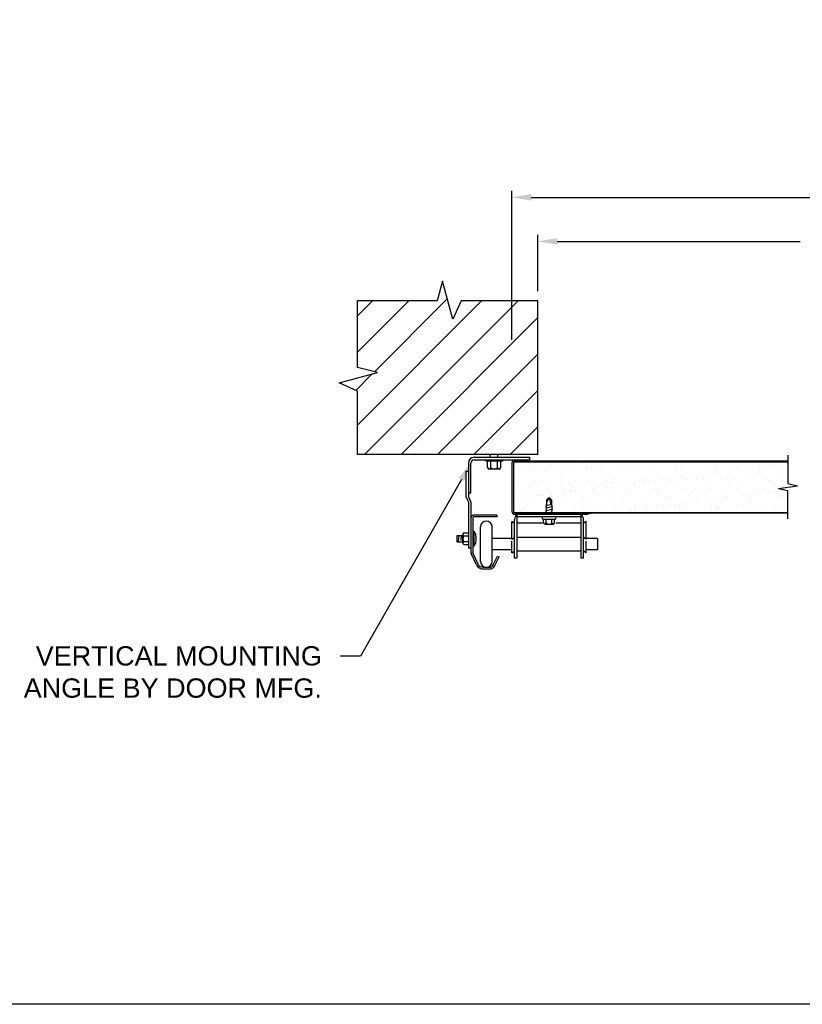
# Model space of a CAD drawing. Header units: inches. Extents: x 168.8 to 189.1, y 234.4 to 247.7.
# Tile 4 of 6: x 176.1 to 179.9, y 234.4 to 239.2. Entities that reach past the tile are written whole.
import ezdxf
from ezdxf import colors
from ezdxf.entities.mleader import LeaderData, LeaderLine
from ezdxf.math import Vec2, Vec3

# ---------------------------------------------------------------- set-up
doc = ezdxf.new("R2010")
doc.units = ezdxf.units.IN
doc.header["$LTSCALE"] = 0.25
doc.header["$MEASUREMENT"] = 0
doc.layers.add('594', color=7, linetype='Continuous')
doc.layers.add('ANNOTATIONS', color=1, linetype='Continuous')
doc.styles.add('ARIAL', font='arial.ttf', dxfattribs={"height": 0.09375})
doc.dimstyles.new('STANDARD$0', dxfattribs={"dimtxt": 0.09375, "dimasz": 0.09375, "dimexe": 0.03125, "dimexo": 0.046875, "dimgap": 0.09, "dimtad": 0, "dimtih": 1, "dimtoh": 1, "dimdec": 4, "dimzin": 0, "dimdsep": 46, "dimtxsty": 'ARIAL', "dimcen": 0.09, "dimadec": 0, "dimazin": 0, "dimtfac": 1, "dimtdec": 4, "dimtofl": 0, "dimtmove": 0, "dimatfit": 1, "dimfxl": 1, "dimtolj": 1, "dimtzin": 0, "dimarcsym": 0})

# ---------------------------------------------------------------- blocks, each defined once
blk = doc.blocks.new('*D1')
at = {"layer": 'ANNOTATIONS', "color": 0, "lineweight": -2, "transparency": 16777216}
for p, q in [((178.5672, 237.909), (178.5672, 238.1824)), ((182.3485, 237.909), (182.3485, 238.1824)), ((178.661, 238.1511), (179.8425, 238.1511)), ((182.2547, 238.1511), (181.0732, 238.1511))]:
    blk.add_line(p, q, dxfattribs=at)
at = {"layer": 'ANNOTATIONS', "color": 0, "transparency": 16777216}
for points in [[(178.661, 238.1667), (178.661, 238.1355), (178.5672, 238.1511)], [(182.2547, 238.1667), (182.2547, 238.1355), (182.3485, 238.1511)]]:
    blk.add_solid(points, dxfattribs=at)
at = {"layer": 'defpoints', "color": 0, "transparency": 16777216}
for p in [(182.3485, 238.1511), (178.5672, 237.8621), (182.3485, 237.8621)]:
    blk.add_point(p, dxfattribs=at)
at = {"layer": 'ANNOTATIONS', "color": 0, "transparency": 16777216, "insert": (180.4578, 238.1511), "char_height": 0.09375, "attachment_point": 5, "style": 'ARIAL'}
blk.add_mtext('\\A1;FINISH OPENING', dxfattribs=at)
blk = doc.blocks.new('*D2')
at = {"layer": 'ANNOTATIONS', "color": 0, "lineweight": -2, "transparency": 16777216}
for p, q in [((178.4422, 237.674), (178.4422, 238.3963)), ((182.4735, 237.674), (182.4735, 238.3963)), ((178.536, 238.365), (179.9489, 238.365)), ((182.3797, 238.365), (180.9667, 238.365))]:
    blk.add_line(p, q, dxfattribs=at)
at = {"layer": 'ANNOTATIONS', "color": 0, "transparency": 16777216}
for points in [[(178.536, 238.3807), (178.536, 238.3494), (178.4422, 238.365)], [(182.3797, 238.3807), (182.3797, 238.3494), (182.4735, 238.365)]]:
    blk.add_solid(points, dxfattribs=at)
at = {"layer": 'defpoints', "color": 0, "transparency": 16777216}
for p in [(178.4422, 238.365), (178.4422, 237.6272), (182.4735, 237.6272)]:
    blk.add_point(p, dxfattribs=at)
at = {"layer": 'ANNOTATIONS', "color": 0, "transparency": 16777216, "insert": (180.4578, 238.365), "char_height": 0.09375, "attachment_point": 5, "style": 'ARIAL'}
blk.add_mtext('\\A1;DOOR WIDTH', dxfattribs=at)
blk = doc.blocks.new('*X3')
at = {"color": 0}
for p, q in [((5.7814, 3.3503), (5.7814, 3.3503)), ((5.8074, 3.3537), (5.8074, 3.3537)), ((6.3836, 3.3565), (6.3836, 3.3565)), ((6.7696, 3.3509), (6.7696, 3.3509)), ((5.4443, 3.3059), (5.4443, 3.3059)), ((5.47, 3.3084), (5.47, 3.3084)), ((5.4849, 3.3306), (5.4849, 3.3306)), ((5.5122, 3.3148), (5.5122, 3.3148)), ((5.5383, 3.3183), (5.5383, 3.3183)), ((5.5789, 3.3236), (5.5789, 3.3236)), ((5.605, 3.3133), (5.605, 3.3133)), ((5.6209, 3.3289), (5.6209, 3.3289)), ((5.6406, 3.3309), (5.6406, 3.3309)), ((5.6468, 3.3326), (5.6468, 3.3326)), ((5.6728, 3.336), (5.6728, 3.336)), ((5.7135, 3.3413), (5.7135, 3.3413)), ((5.7359, 3.315), (5.7359, 3.315)), ((5.7963, 3.3312), (5.7963, 3.3312)), ((5.8209, 3.3272), (5.8209, 3.3272)), ((5.8302, 3.3188), (5.8302, 3.3188)), ((5.8638, 3.3143), (5.8638, 3.3143)), ((5.952, 3.3315), (5.952, 3.3315)), ((5.9988, 3.3192), (5.9988, 3.3192)), ((6.024, 3.3228), (6.024, 3.3228)), ((6.1077, 3.3318), (6.1077, 3.3318)), ((6.1297, 3.3209), (6.1297, 3.3209)), ((6.224, 3.3211), (6.224, 3.3211)), ((6.2333, 3.3126), (6.2333, 3.3126)), ((6.2576, 3.3203), (6.2576, 3.3203)), ((6.2634, 3.332), (6.2634, 3.332)), ((6.3919, 3.3012), (6.3919, 3.3012)), ((6.3927, 3.3251), (6.3927, 3.3251)), ((6.4191, 3.3323), (6.4191, 3.3323)), ((6.4271, 3.3167), (6.4271, 3.3167)), ((6.4325, 3.3066), (6.4325, 3.3066)), ((6.5005, 3.3155), (6.5005, 3.3155)), ((6.5235, 3.3268), (6.5235, 3.3268)), ((6.5265, 3.3189), (6.5265, 3.3189)), ((6.5671, 3.3243), (6.5671, 3.3243)), ((6.5748, 3.3326), (6.5748, 3.3326)), ((6.6271, 3.3149), (6.6271, 3.3149)), ((6.635, 3.3332), (6.635, 3.3332)), ((6.6363, 3.3065), (6.6363, 3.3065)), ((6.6514, 3.3262), (6.6514, 3.3262)), ((6.6611, 3.3366), (6.6611, 3.3366)), ((6.7017, 3.342), (6.7017, 3.342)), ((6.7305, 3.3329), (6.7305, 3.3329)), ((5.4494, 3.2538), (5.4494, 3.2538)), ((5.4706, 3.285), (5.4706, 3.285)), ((5.5405, 3.2638), (5.5405, 3.2638)), ((5.584, 3.2675), (5.584, 3.2675)), ((5.6051, 3.2541), (5.6051, 3.2541)), ((5.6684, 3.2632), (5.6684, 3.2632)), ((5.6706, 3.2833), (5.6706, 3.2833)), ((5.6799, 3.2749), (5.6799, 3.2749)), ((5.7397, 3.2678), (5.7397, 3.2678)), ((5.7608, 3.2544), (5.7608, 3.2544)), ((5.8035, 3.2681), (5.8035, 3.2681)), ((5.8737, 3.2789), (5.8737, 3.2789)), ((5.8954, 3.2681), (5.8954, 3.2681)), ((5.9165, 3.2546), (5.9165, 3.2546)), ((5.9344, 3.2697), (5.9344, 3.2697)), ((6.0288, 3.2534), (6.0288, 3.2534)), ((6.0511, 3.2683), (6.0511, 3.2683)), ((6.0623, 3.2691), (6.0623, 3.2691)), ((6.0722, 3.2549), (6.0722, 3.2549)), ((6.0737, 3.2772), (6.0737, 3.2772)), ((6.0829, 3.2687), (6.0829, 3.2687)), ((6.0967, 3.2623), (6.0967, 3.2623)), ((6.1227, 3.2658), (6.1227, 3.2658)), ((6.1634, 3.2711), (6.1634, 3.2711)), ((6.1973, 3.274), (6.1973, 3.274)), ((6.2068, 3.2686), (6.2068, 3.2686)), ((6.2279, 3.2552), (6.2279, 3.2552)), ((6.2313, 3.2801), (6.2313, 3.2801)), ((6.2573, 3.2835), (6.2573, 3.2835)), ((6.2768, 3.2728), (6.2768, 3.2728)), ((6.298, 3.2888), (6.298, 3.2888)), ((6.3282, 3.2757), (6.3282, 3.2757)), ((6.3625, 3.2689), (6.3625, 3.2689)), ((6.3659, 3.2978), (6.3659, 3.2978)), ((6.3836, 3.2555), (6.3836, 3.2555)), ((6.4561, 3.2751), (6.4561, 3.2751)), ((6.4768, 3.2711), (6.4768, 3.2711)), ((6.486, 3.2626), (6.486, 3.2626)), ((6.5182, 3.2692), (6.5182, 3.2692)), ((6.5393, 3.2558), (6.5393, 3.2558)), ((6.5911, 3.2799), (6.5911, 3.2799)), ((6.6739, 3.2695), (6.6739, 3.2695)), ((6.6798, 3.2666), (6.6798, 3.2666)), ((6.695, 3.256), (6.695, 3.256)), ((6.722, 3.2816), (6.722, 3.2816)), ((5.4731, 3.2121), (5.4731, 3.2121)), ((5.5203, 3.2394), (5.5203, 3.2394)), ((5.5253, 3.2054), (5.5253, 3.2054)), ((5.5295, 3.231), (5.5295, 3.231)), ((5.6082, 3.2169), (5.6082, 3.2169)), ((5.681, 3.2057), (5.681, 3.2057)), ((5.6929, 3.2092), (5.6929, 3.2092)), ((5.7189, 3.2126), (5.7189, 3.2126)), ((5.7234, 3.235), (5.7234, 3.235)), ((5.739, 3.2186), (5.739, 3.2186)), ((5.7596, 3.218), (5.7596, 3.218)), ((5.8275, 3.2269), (5.8275, 3.2269)), ((5.8367, 3.206), (5.8367, 3.206)), ((5.8535, 3.2303), (5.8535, 3.2303)), ((5.8669, 3.218), (5.8669, 3.218)), ((5.8942, 3.2357), (5.8942, 3.2357)), ((5.9234, 3.2333), (5.9234, 3.2333)), ((5.9326, 3.2249), (5.9326, 3.2249)), ((5.9621, 3.2446), (5.9621, 3.2446)), ((5.9881, 3.248), (5.9881, 3.248)), ((5.9924, 3.2063), (5.9924, 3.2063)), ((6.002, 3.2229), (6.002, 3.2229)), ((6.1264, 3.2289), (6.1264, 3.2289)), ((6.1329, 3.2245), (6.1329, 3.2245)), ((6.1481, 3.2066), (6.1481, 3.2066)), ((6.2608, 3.2239), (6.2608, 3.2239)), ((6.3038, 3.2068), (6.3038, 3.2068)), ((6.3265, 3.2272), (6.3265, 3.2272)), ((6.3357, 3.2187), (6.3357, 3.2187)), ((6.3958, 3.2288), (6.3958, 3.2288)), ((6.4595, 3.2071), (6.4595, 3.2071)), ((6.5267, 3.2305), (6.5267, 3.2305)), ((6.5295, 3.2227), (6.5295, 3.2227)), ((6.6152, 3.2074), (6.6152, 3.2074)), ((6.6546, 3.2298), (6.6546, 3.2298)), ((6.6811, 3.2098), (6.6811, 3.2098)), ((6.7072, 3.2133), (6.7072, 3.2133)), ((6.7296, 3.221), (6.7296, 3.221)), ((6.7388, 3.2126), (6.7388, 3.2126)), ((6.7478, 3.2186), (6.7478, 3.2186)), ((6.7709, 3.2077), (6.7709, 3.2077)), ((5.4498, 3.1772), (5.4498, 3.1772)), ((5.4904, 3.1825), (5.4904, 3.1825)), ((5.5437, 3.1675), (5.5437, 3.1675)), ((5.5583, 3.1915), (5.5583, 3.1915)), ((5.573, 3.1911), (5.573, 3.1911)), ((5.5844, 3.1949), (5.5844, 3.1949)), ((5.625, 3.2002), (5.625, 3.2002)), ((5.6716, 3.1669), (5.6716, 3.1669)), ((5.7731, 3.1894), (5.7731, 3.1894)), ((5.7823, 3.181), (5.7823, 3.181)), ((5.8066, 3.1717), (5.8066, 3.1717)), ((5.9375, 3.1734), (5.9375, 3.1734)), ((5.9761, 3.185), (5.9761, 3.185)), ((6.0654, 3.1728), (6.0654, 3.1728)), ((6.1762, 3.1833), (6.1762, 3.1833)), ((6.1854, 3.1748), (6.1854, 3.1748)), ((6.2005, 3.1777), (6.2005, 3.1777)), ((6.2774, 3.1567), (6.2774, 3.1567)), ((6.3034, 3.1601), (6.3034, 3.1601)), ((6.3313, 3.1793), (6.3313, 3.1793)), ((6.3441, 3.1654), (6.3441, 3.1654)), ((6.3792, 3.1789), (6.3792, 3.1789)), ((6.412, 3.1744), (6.412, 3.1744)), ((6.438, 3.1778), (6.438, 3.1778)), ((6.4593, 3.1787), (6.4593, 3.1787)), ((6.4786, 3.1832), (6.4786, 3.1832)), ((6.5466, 3.1921), (6.5466, 3.1921)), ((6.5726, 3.1955), (6.5726, 3.1955)), ((6.5793, 3.1771), (6.5793, 3.1771)), ((6.5885, 3.1687), (6.5885, 3.1687)), ((6.5943, 3.1836), (6.5943, 3.1836)), ((6.6132, 3.2009), (6.6132, 3.2009)), ((6.7252, 3.1853), (6.7252, 3.1853)), ((5.4687, 3.142), (5.4687, 3.142)), ((5.4763, 3.1157), (5.4763, 3.1157)), ((5.4897, 3.1286), (5.4897, 3.1286)), ((5.632, 3.1371), (5.632, 3.1371)), ((5.6455, 3.1289), (5.6455, 3.1289)), ((5.7422, 3.1223), (5.7422, 3.1223)), ((5.7801, 3.1426), (5.7801, 3.1426)), ((5.8012, 3.1291), (5.8012, 3.1291)), ((5.8258, 3.1411), (5.8258, 3.1411)), ((5.8701, 3.1217), (5.8701, 3.1217)), ((5.9358, 3.1429), (5.9358, 3.1429)), ((5.9403, 3.1123), (5.9403, 3.1123)), ((5.9569, 3.1294), (5.9569, 3.1294)), ((6.0051, 3.1265), (6.0051, 3.1265)), ((6.0082, 3.1212), (6.0082, 3.1212)), ((6.0259, 3.1394), (6.0259, 3.1394)), ((6.0342, 3.1247), (6.0342, 3.1247)), ((6.0351, 3.131), (6.0351, 3.131)), ((6.0749, 3.13), (6.0749, 3.13)), ((6.0915, 3.1431), (6.0915, 3.1431)), ((6.1126, 3.1297), (6.1126, 3.1297)), ((6.136, 3.1282), (6.136, 3.1282)), ((6.1428, 3.1389), (6.1428, 3.1389)), ((6.1688, 3.1424), (6.1688, 3.1424)), ((6.2095, 3.1477), (6.2095, 3.1477)), ((6.2289, 3.135), (6.2289, 3.135)), ((6.2472, 3.1434), (6.2472, 3.1434)), ((6.2639, 3.1276), (6.2639, 3.1276)), ((6.2683, 3.13), (6.2683, 3.13)), ((6.399, 3.1324), (6.399, 3.1324)), ((6.4029, 3.1437), (6.4029, 3.1437)), ((6.424, 3.1303), (6.424, 3.1303)), ((6.429, 3.1333), (6.429, 3.1333)), ((6.4382, 3.1248), (6.4382, 3.1248)), ((6.5298, 3.1341), (6.5298, 3.1341)), ((6.5586, 3.144), (6.5586, 3.144)), ((6.5797, 3.1306), (6.5797, 3.1306)), ((6.632, 3.1288), (6.632, 3.1288)), ((6.6577, 3.1335), (6.6577, 3.1335)), ((6.7143, 3.1443), (6.7143, 3.1443)), ((6.7354, 3.1308), (6.7354, 3.1308))]:
    blk.add_line(p, q, dxfattribs=at)

msp = doc.modelspace()

# ---------------------------------------------------------------- hatches: boundary and pattern name
at = {"layer": '594'}
h = msp.add_hatch(dxfattribs=at)
h.set_pattern_fill('ANSI31', color=256)
h.set_pattern_definition([(45, (0, -0.18327), (-0.08838835, 0.08838835), [])])
h.paths.add_polyline_path([(178.56722, 237.8621), (178.19573, 237.8621), (178.15486, 237.7729), (178.10458, 237.95831), (178.07972, 237.8621), (177.69222, 237.8621), (177.69222, 237.53954), (177.78843, 237.51469), (177.60302, 237.46441), (177.69222, 237.42353), (177.69222, 237.11699), (178.56722, 237.11699)])
h.paths.add_polyline_path([(183.31968, 237.51469), (183.22347, 237.53954), (183.22347, 237.8621), (182.85198, 237.8621), (182.81111, 237.7729), (182.76083, 237.95831), (182.73597, 237.8621), (182.34847, 237.8621), (182.34847, 237.11699), (183.22347, 237.11699), (183.22347, 237.42353), (183.13427, 237.46441)])

# ---------------------------------------------------------------- linework, layer by layer
for p, q in [((178.10458, 237.95831), (178.07972, 237.8621)), ((178.15486, 237.7729), (178.10458, 237.95831)), ((178.07972, 237.8621), (177.69222, 237.8621)), ((177.69222, 237.53954), (177.69222, 237.8621)), ((178.19573, 237.8621), (178.15486, 237.7729)), ((178.56722, 237.8621), (178.19573, 237.8621)), ((178.56722, 237.11699), (178.56722, 237.8621)), ((177.60302, 237.46441), (177.78843, 237.51469)), ((177.78843, 237.51469), (177.69222, 237.53954)), ((177.69222, 237.42353), (177.60302, 237.46441)), ((177.69222, 237.11699), (177.69222, 237.42353)), ((178.56722, 237.11699), (177.69222, 237.11699)), ((178.2586, 237.10295), (178.52747, 237.10295)), ((178.2586, 237.09057), (178.52747, 237.09057)), ((178.31466, 237.09057), (178.31466, 237.08395)), ((178.39653, 237.08395), (178.31466, 237.08395)), ((178.32341, 237.05332), (178.32341, 237.08395)), ((178.33685, 237.10295), (178.33685, 237.11699)), ((178.33997, 237.05332), (178.33997, 237.08395)), ((178.37122, 237.05332), (178.37122, 237.08395)), ((178.37435, 237.10295), (178.37435, 237.11699)), ((178.38778, 237.05332), (178.38778, 237.08395)), ((178.39653, 237.09057), (178.39653, 237.08395)), ((179.7824, 237.08339), (178.45653, 237.08339)), ((178.51691, 237.09057), (178.51691, 237.08339)), ((178.52747, 237.10295), (178.52747, 237.09057)), ((179.7824, 237.11337), (179.7824, 236.97575)), ((178.21822, 237.03588), (178.21822, 236.91503)), ((178.21822, 237.03588), (178.2306, 237.03588)), ((178.2306, 237.07495), (178.2306, 236.91185)), ((178.24297, 236.93107), (178.24297, 237.07495)), ((178.3795, 237.04582), (178.33169, 237.04582)), ((178.44222, 237.07626), (178.44222, 236.84051)), ((178.44941, 237.07626), (178.44941, 236.84051)), ((178.45158, 237.08139), (179.7824, 237.08139)), ((179.73612, 236.95196), (179.82869, 236.96505)), ((179.73612, 236.95196), (179.7824, 236.94127)), ((179.7824, 236.97575), (179.82869, 236.96505)), ((179.7824, 236.80364), (179.7824, 236.94127)), ((178.22022, 236.90725), (178.23013, 236.88923)), ((178.2306, 236.93107), (178.24297, 236.93107)), ((178.23106, 236.91004), (178.24097, 236.89201)), ((178.61016, 236.89707), (178.62235, 236.90707)), ((178.62235, 236.90707), (178.61016, 236.88633)), ((178.61016, 236.89707), (178.61016, 236.87319)), ((178.62235, 236.90707), (178.63453, 236.89707)), ((178.62235, 236.90707), (178.63043, 236.87423)), ((178.63453, 236.89707), (178.63453, 236.87195)), ((178.2306, 236.88742), (178.2306, 236.66088)), ((178.24297, 236.88424), (178.24297, 236.64236)), ((178.60716, 236.86944), (178.63453, 236.87508)), ((178.61016, 236.87319), (178.60716, 236.86944)), ((178.60716, 236.86944), (178.61016, 236.86694)), ((178.61016, 236.86694), (178.60716, 236.86319)), ((178.60716, 236.86319), (178.61016, 236.86069)), ((178.60716, 236.85694), (178.63753, 236.86319)), ((178.61016, 236.86069), (178.60716, 236.85694)), ((178.60716, 236.85694), (178.61016, 236.85444)), ((178.61016, 236.85444), (178.60716, 236.85069)), ((178.60716, 236.85069), (178.61016, 236.84819)), ((178.60716, 236.84444), (178.63753, 236.85069)), ((178.61016, 236.84819), (178.60716, 236.84444)), ((178.60716, 236.84444), (178.61016, 236.84194)), ((178.63453, 236.87195), (178.63753, 236.86944)), ((178.63753, 236.86944), (178.63453, 236.8657)), ((178.63453, 236.8657), (178.63753, 236.86319)), ((178.63753, 236.86319), (178.63453, 236.85945)), ((178.63453, 236.85945), (178.63753, 236.85694)), ((178.63753, 236.85694), (178.63453, 236.8532)), ((178.63453, 236.8532), (178.63753, 236.85069)), ((178.63753, 236.85069), (178.63453, 236.84695)), ((178.63453, 236.84695), (178.63753, 236.84444)), ((178.63753, 236.84444), (178.63453, 236.8407)), ((178.25147, 236.80614), (178.25147, 236.64236)), ((178.36797, 236.82239), (178.25922, 236.82239)), ((178.36797, 236.81389), (178.25922, 236.81389)), ((178.36797, 236.82239), (178.36797, 236.81389)), ((178.452, 236.83501), (179.7824, 236.83501)), ((178.45472, 236.61251), (178.45472, 236.8012)), ((178.45653, 236.83339), (179.7824, 236.83339)), ((178.45653, 236.8262), (178.80792, 236.8262)), ((178.4661, 236.8262), (178.4661, 236.61251)), ((178.4661, 236.81482), (178.7786, 236.81482)), ((178.59144, 236.80239), (178.65325, 236.80239)), ((178.59547, 236.78645), (178.59547, 236.80239)), ((178.61016, 236.84194), (178.60716, 236.83819)), ((178.60716, 236.83819), (178.61016, 236.83569)), ((178.60716, 236.83194), (178.63753, 236.83819)), ((178.61016, 236.83569), (178.60716, 236.83194)), ((178.60716, 236.83194), (178.61016, 236.82944)), ((178.61016, 236.82944), (178.60756, 236.8262)), ((178.60828, 236.78645), (178.60828, 236.80239)), ((178.63453, 236.8407), (178.63753, 236.83819)), ((178.63753, 236.83819), (178.63453, 236.83445)), ((178.63453, 236.83445), (178.63753, 236.83194)), ((178.63753, 236.83194), (178.63453, 236.8282)), ((178.63453, 236.8282), (178.63693, 236.8262)), ((178.63641, 236.78645), (178.63641, 236.80239)), ((178.64922, 236.78645), (178.64922, 236.80239)), ((178.7786, 236.61251), (178.7786, 236.8262)), ((178.78997, 236.61251), (178.78997, 236.8012)), ((178.83461, 236.8315), (178.81087, 236.82651)), ((178.83421, 236.83339), (178.83461, 236.8315)), ((178.28913, 236.59764), (178.28913, 236.76501)), ((178.34613, 236.59764), (178.34613, 236.76501)), ((178.44222, 236.70551), (178.44222, 236.79064)), ((178.44222, 236.79064), (178.45472, 236.78245)), ((178.59122, 236.78245), (178.4661, 236.78245)), ((178.60297, 236.77895), (178.64172, 236.77895)), ((178.7786, 236.78245), (178.65483, 236.78245)), ((178.80247, 236.79064), (178.78997, 236.78245)), ((178.80247, 236.70551), (178.80247, 236.79064)), ((178.17647, 236.72311), (178.2042, 236.72311)), ((178.17647, 236.69241), (178.17647, 236.72311)), ((178.1831, 236.69599), (178.1853, 236.72114)), ((178.19601, 236.69882), (178.19781, 236.7194)), ((178.2042, 236.68668), (178.2042, 236.72883)), ((178.2086, 236.73591), (178.2306, 236.73591)), ((178.2086, 236.72176), (178.2306, 236.72176)), ((178.25147, 236.74301), (178.25867, 236.74301)), ((178.25867, 236.67251), (178.25867, 236.74301)), ((178.44222, 236.70867), (178.34613, 236.70867)), ((178.44222, 236.70551), (178.45472, 236.7137)), ((178.7786, 236.7137), (178.4661, 236.7137)), ((178.80247, 236.70551), (178.78997, 236.7137)), ((178.85711, 236.70867), (178.80247, 236.70867)), ((178.85711, 236.70867), (178.85711, 236.65398)), ((178.17647, 236.69241), (178.2042, 236.69241)), ((178.2086, 236.69376), (178.2306, 236.69376)), ((178.2086, 236.67961), (178.2306, 236.67961)), ((178.24297, 236.66088), (178.2306, 236.66088)), ((178.25147, 236.67251), (178.25867, 236.67251)), ((178.44222, 236.65398), (178.34613, 236.65398)), ((178.44222, 236.63876), (178.44222, 236.69624)), ((178.80247, 236.63876), (178.80247, 236.69624)), ((178.85711, 236.65398), (178.80247, 236.65398)), ((178.26994, 236.58092), (178.24449, 236.6355)), ((178.27765, 236.58451), (178.2522, 236.63909)), ((178.35156, 236.58044), (178.37208, 236.62251)), ((178.3592, 236.57671), (178.37972, 236.61878)), ((178.37208, 236.62251), (178.37972, 236.61878)), ((178.44222, 236.63876), (178.45472, 236.64695)), ((178.4661, 236.61251), (178.45472, 236.61251)), ((178.7786, 236.64695), (178.4661, 236.64695)), ((178.78997, 236.61251), (178.7786, 236.61251)), ((178.80247, 236.63876), (178.78997, 236.64695)), ((178.30178, 236.56914), (178.33347, 236.56914)), ((178.30178, 236.56064), (178.33347, 236.56064))]:
    msp.add_line(p, q, dxfattribs=at)
for centre, radius, start, end in [((178.2586, 237.07495), 0.028, 90, 180), ((178.2586, 237.07495), 0.01562, 90, 180), ((178.45653, 237.07626), 0.01431, 90, 180), ((178.45653, 237.07626), 0.00713, 90, 180), ((178.33169, 237.05415), 0.00832, 185.66822, 354.33178), ((178.3556, 237.06585), 0.02003, 218.71799, 321.28201), ((178.3795, 237.05415), 0.00832, 185.66822, 354.33178), ((178.23435, 236.91503), 0.01613, 180, 208.81079), ((178.23435, 236.91185), 0.00375, 180, 208.81079), ((178.22685, 236.88424), 0.01613, 0, 28.81079), ((178.22685, 236.88742), 0.00375, 0, 28.81079), ((178.25922, 236.80614), 0.01625, 90, 180), ((178.25922, 236.80614), 0.00775, 90, 180), ((178.45653, 236.84051), 0.01431, 180, 270), ((178.45653, 236.84051), 0.00713, 180, 270), ((178.47972, 236.8012), 0.025, 123.02466, 180), ((178.59647, 236.8086), 0.00799, 128.93592, 231.06408), ((178.64823, 236.8086), 0.00799, 308.93592, 51.06408), ((178.76497, 236.8012), 0.025, 0, 56.97534), ((178.80792, 236.84051), 0.01431, 270, 281.88866), ((178.31763, 236.76501), 0.0285, 0, 180), ((178.60297, 236.78645), 0.0075, 180, 270), ((178.60078, 236.78645), 0.0075, 278.38554, 0), ((178.61578, 236.78645), 0.0075, 180, 270), ((178.62891, 236.78645), 0.0075, 270, 0), ((178.64391, 236.78645), 0.0075, 180, 261.61446), ((178.64172, 236.78645), 0.0075, 270, 0), ((178.21208, 236.72883), 0.00789, 116.24437, 243.75563), ((178.22867, 236.70776), 0.02447, 145.10562, 214.89438), ((178.2035, 236.70776), 0.06547, 327.42342, 32.57658), ((178.21208, 236.68668), 0.00789, 116.24437, 243.75563), ((178.25922, 236.64236), 0.01625, 180, 205), ((178.25922, 236.64236), 0.00775, 180, 205), ((178.30178, 236.59576), 0.03513, 205, 270), ((178.30178, 236.59576), 0.02662, 205, 270), ((178.31763, 236.59764), 0.0285, 180, 0), ((178.33347, 236.58926), 0.02013, 270, 334), ((178.33347, 236.58926), 0.02863, 270, 334)]:
    msp.add_arc(centre, radius, start, end, dxfattribs=at)
at = {"layer": 'defpoints'}
msp.add_lwpolyline([(189.05875, 234.44685), (168.77187, 234.44685), (168.77187, 247.18196), (189.05875, 247.18196)], close=True, dxfattribs=at)

# ---------------------------------------------------------------- block references
at = {"layer": '594'}
msp.add_blockref('*X3', (173.00933, 233.72392), dxfattribs=at)

# ---------------------------------------------------------------- dimensions: what is measured, and where the dimension line sits
at = {"layer": 'ANNOTATIONS'}
for base, p1, p2, text, picture, middle in [((178.44222, 238.36505), (182.47347, 237.62717), (178.44222, 237.62717), 'DOOR WIDTH', '*D2', (180.45785, 238.36505)), ((182.34847, 238.15111), (178.56722, 237.8621), (182.34847, 237.8621), 'FINISH OPENING', '*D1', (180.45785, 238.15111))]:
    dim = msp.add_linear_dim(base=base, p1=p1, p2=p2, text=text, dimstyle='STANDARD$0', dxfattribs=at)
    dim.commit()
    dim.dimension.update_dxf_attribs({"geometry": picture, "text_midpoint": middle})

# ---------------------------------------------------------------- leaders
ml = msp.add_multileader_mtext('Standard', dxfattribs=at)
ml.set_content('VERTICAL MOUNTING ANGLE BY DOOR MFG.', color=256, style='ARIAL')
ml.set_leader_properties()
ml.build(insert=Vec2(0, 0))
ml.multileader.update_dxf_attribs({"dogleg_length": 0.36, "arrow_head_size": 0.09375})
ctx = ml.context
ctx.base_point, ctx.char_height, ctx.arrow_head_size, ctx.landing_gap_size, ctx.plane_origin = Vec3(175.99226, 236.13789), 0.09375, 0.09375, 0.09, Vec3(175.84726, 235.70466)
ctx.text_align_type = 2
notes = []
notes.append((ctx, [(1, (1, 1, 0), (177.70697, 236.13789), (-1, 0), 0.09796, [(0, [(178.24304, 237.07644)], 0, [])])]))
ctx.mtext.insert, ctx.mtext.width, ctx.mtext.alignment, ctx.mtext.flow_direction = Vec3(177.51901, 236.18556), 1.455841, 3, 5
for ctx, leaders in notes:
    for number, flags, end, landing, length, lines in leaders:
        leader = LeaderData()
        leader.index, (leader.has_last_leader_line, leader.has_dogleg_vector, leader.attachment_direction) = number, flags
        leader.last_leader_point, leader.dogleg_vector, leader.dogleg_length = Vec3(end), Vec3(landing), length
        for number, points, colour, breaks in lines:
            line = LeaderLine()
            line.index, line.vertices, line.color, line.breaks = number, Vec3.list(points), colors.encode_raw_color(colour), breaks
            leader.lines.append(line)
        ctx.leaders.append(leader)

doc.saveas('drawing.dxf')
